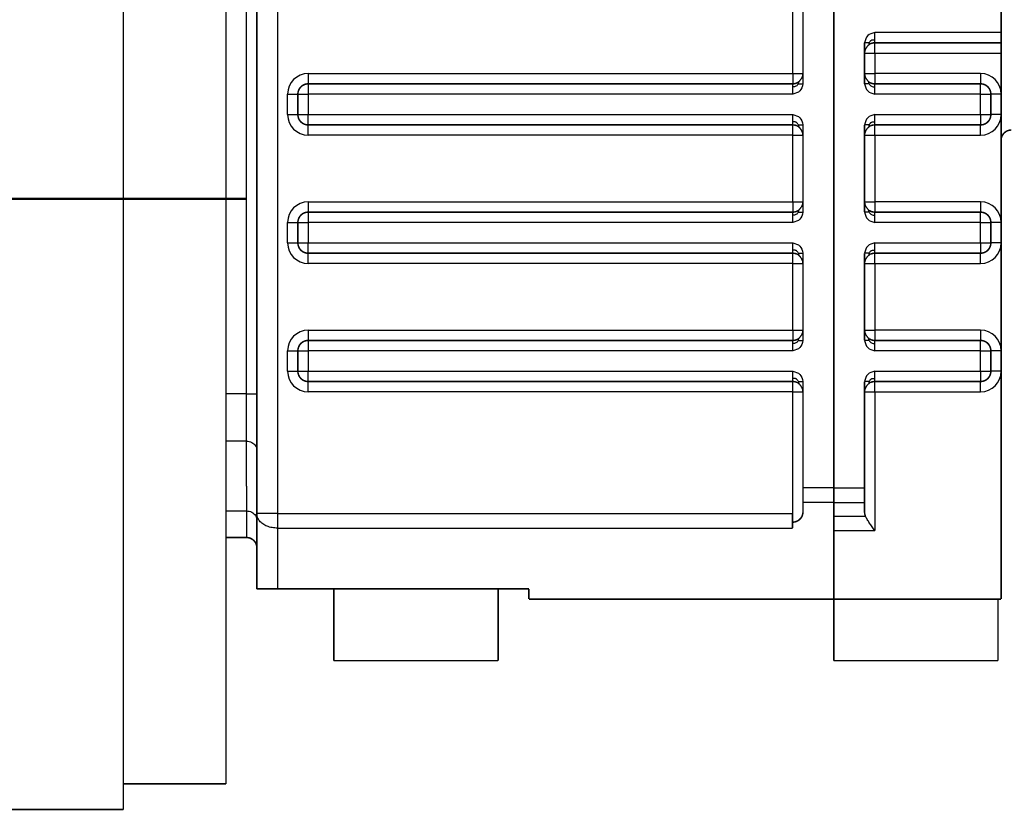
# Model space of a CAD drawing. Header units: inches. Extents: x -593 to 434, y -275 to 267.
# Tile 4 of 13: x -232 to -136, y -97 to -20. Entities that reach past the tile are written whole.
import ezdxf

# ---------------------------------------------------------------- set-up
doc = ezdxf.new("R2010")
doc.units = ezdxf.units.IN
doc.linetypes.add('DOT_CENTER', pattern=[14, 12, -1, 0, -1])
doc.layers.add('1', color=7, linetype='Continuous')
doc.layers.add('Vorderansicht1_28', color=7, linetype='Continuous')

# ---------------------------------------------------------------- blocks, each defined once
blk = doc.blocks.new('Vorderansicht1', base_point=(-261.5, 0))
at = {"layer": '1', "color": 30, "linetype": 'DOT_CENTER', "const_width": 0.25}
blk.add_lwpolyline([(-209.5, -37.757), (-415.5, -37.757)], dxfattribs=at)
at = {"layer": 'Vorderansicht1_28', "color": 124, "linetype": 'Continuous'}
for p, q in [((-206.5, 6.587), (-206.5, -68.428)), ((-209.5, -56.757), (-209.5, -18.757)), ((-209.5, -56.757), (-209.5, -18.757)), ((-156.3, -25.557), (-156.3, -19.057)), ((-136, -21.557), (-148.3, -21.557)), ((-148.3, -23.557), (-148.3, -22.557)), ((-149.3, -23.557), (-148.3, -23.557)), ((-148.3, -23.557), (-148.3, -25.557)), ((-148.3, -23.557), (-136, -23.557)), ((-203.5, -25.557), (-203.5, -26.557)), ((-203.5, -25.557), (-156.3, -25.557)), ((-156.3, -25.557), (-155.3, -25.557)), ((-156.3, -25.557), (-156.3, -26.557)), ((-149.3, -25.557), (-148.3, -25.557)), ((-148.3, -25.557), (-148.3, -26.557)), ((-138, -25.557), (-148.3, -25.557)), ((-138, -25.557), (-138, -26.557)), ((-203.5, -26.557), (-203.5, -27.557)), ((-138, -27.557), (-138, -26.557)), ((-205.5, -27.557), (-204.5, -27.557)), ((-205.5, -29.557), (-205.5, -27.557)), ((-204.5, -27.557), (-203.5, -27.557)), ((-156.3, -27.557), (-203.5, -27.557)), ((-203.5, -27.557), (-203.5, -29.557)), ((-138, -27.557), (-148.3, -27.557)), ((-138, -27.557), (-137, -27.557)), ((-138, -29.557), (-138, -27.557)), ((-136, -27.557), (-137, -27.557)), ((-205.5, -29.557), (-204.5, -29.557)), ((-204.5, -29.557), (-203.5, -29.557)), ((-203.5, -29.557), (-156.3, -29.557)), ((-203.5, -30.557), (-203.5, -29.557)), ((-148.3, -29.557), (-138, -29.557)), ((-138, -29.557), (-138, -30.557)), ((-138, -29.557), (-137, -29.557)), ((-136, -29.557), (-137, -29.557)), ((-203.5, -31.557), (-203.5, -30.557)), ((-156.3, -31.557), (-156.3, -30.557)), ((-148.3, -31.557), (-148.3, -30.557)), ((-138, -31.557), (-138, -30.557)), ((-156.3, -31.557), (-203.5, -31.557)), ((-156.3, -31.557), (-155.3, -31.557)), ((-156.3, -38.057), (-156.3, -31.557)), ((-149.3, -31.557), (-148.3, -31.557)), ((-148.3, -31.557), (-148.3, -38.057)), ((-148.3, -31.557), (-138, -31.557)), ((-203.5, -38.057), (-156.3, -38.057)), ((-203.5, -38.057), (-203.5, -39.057)), ((-156.3, -38.057), (-155.3, -38.057)), ((-156.3, -38.057), (-156.3, -39.057)), ((-149.3, -38.057), (-148.3, -38.057)), ((-148.3, -38.057), (-148.3, -39.057)), ((-138, -38.057), (-148.3, -38.057)), ((-138, -38.057), (-138, -39.057)), ((-203.5, -39.057), (-203.5, -40.057)), ((-138, -40.057), (-138, -39.057)), ((-205.5, -40.057), (-204.5, -40.057)), ((-205.5, -42.057), (-205.5, -40.057)), ((-204.5, -40.057), (-203.5, -40.057)), ((-156.3, -40.057), (-203.5, -40.057)), ((-203.5, -40.057), (-203.5, -42.057)), ((-138, -40.057), (-148.3, -40.057)), ((-138, -40.057), (-137, -40.057)), ((-138, -42.057), (-138, -40.057)), ((-136, -40.057), (-137, -40.057)), ((-205.5, -42.057), (-204.5, -42.057)), ((-204.5, -42.057), (-203.5, -42.057)), ((-203.5, -42.057), (-156.3, -42.057)), ((-203.5, -43.057), (-203.5, -42.057)), ((-148.3, -42.057), (-138, -42.057)), ((-138, -42.057), (-137, -42.057)), ((-138, -42.057), (-138, -43.057)), ((-136, -42.057), (-137, -42.057)), ((-203.5, -44.057), (-203.5, -43.057)), ((-156.3, -44.057), (-156.3, -43.057)), ((-148.3, -44.057), (-148.3, -43.057)), ((-138, -44.057), (-138, -43.057)), ((-156.3, -44.057), (-203.5, -44.057)), ((-156.3, -50.557), (-156.3, -44.057)), ((-156.3, -44.057), (-155.3, -44.057)), ((-149.3, -44.057), (-148.3, -44.057)), ((-148.3, -44.057), (-138, -44.057)), ((-148.3, -44.057), (-148.3, -50.557)), ((-203.5, -50.557), (-203.5, -51.557)), ((-203.5, -50.557), (-156.3, -50.557)), ((-156.3, -50.557), (-156.3, -51.557)), ((-156.3, -50.557), (-155.3, -50.557)), ((-149.3, -50.557), (-148.3, -50.557)), ((-138, -50.557), (-148.3, -50.557)), ((-148.3, -50.557), (-148.3, -51.557)), ((-138, -50.557), (-138, -51.557)), ((-203.5, -51.557), (-203.5, -52.557)), ((-138, -52.557), (-138, -51.557)), ((-205.5, -52.557), (-204.5, -52.557)), ((-205.5, -54.557), (-205.5, -52.557)), ((-204.5, -52.557), (-203.5, -52.557)), ((-203.5, -52.557), (-203.5, -54.557)), ((-156.3, -52.557), (-203.5, -52.557)), ((-138, -52.557), (-148.3, -52.557)), ((-138, -54.557), (-138, -52.557)), ((-138, -52.557), (-137, -52.557)), ((-136, -52.557), (-137, -52.557)), ((-205.5, -54.557), (-204.5, -54.557)), ((-204.5, -54.557), (-203.5, -54.557)), ((-203.5, -55.557), (-203.5, -54.557)), ((-203.5, -54.557), (-156.3, -54.557)), ((-148.3, -54.557), (-138, -54.557)), ((-138, -54.557), (-138, -55.557)), ((-138, -54.557), (-137, -54.557)), ((-136, -54.557), (-137, -54.557)), ((-203.5, -56.557), (-203.5, -55.557)), ((-156.3, -56.557), (-156.3, -55.557)), ((-148.3, -56.557), (-148.3, -55.557)), ((-138, -56.557), (-138, -55.557)), ((-156.3, -56.557), (-203.5, -56.557)), ((-156.3, -69.257), (-156.3, -56.557)), ((-156.3, -56.557), (-155.3, -56.557)), ((-149.3, -56.557), (-148.3, -56.557)), ((-148.3, -56.557), (-138, -56.557)), ((-148.3, -56.557), (-148.3, -70.085)), ((-209.5, -56.757), (-211.5, -56.757)), ((-209.5, -61.364), (-209.5, -56.757)), ((-209.5, -61.364), (-209.5, -56.757)), ((-209.5, -56.757), (-208.5, -56.757)), ((-209.5, -61.364), (-211.5, -61.364)), ((-209.5, -65.757), (-209.5, -61.364)), ((-209.5, -65.757), (-209.5, -61.364)), ((-209.5, -65.757), (-209.5, -68.162)), ((-152.3, -65.928), (-155.3, -65.928)), ((-152.3, -65.928), (-149.3, -65.928)), ((-152.3, -67.343), (-155.3, -67.343)), ((-152.3, -67.343), (-149.3, -67.343)), ((-211.5, -68.162), (-209.5, -68.162)), ((-209.5, -68.162), (-209.5, -70.757)), ((-206.5, -68.428), (-208.5, -68.428)), ((-206.5, -68.428), (-206.5, -69.843)), ((-206.5, -68.428), (-156.31, -68.428)), ((-152.3, -68.671), (-149.21, -68.671)), ((-206.5, -69.843), (-206.5, -75.757)), ((-206.5, -69.843), (-156.31, -69.843)), ((-152.3, -70.085), (-148.3, -70.085))]:
    blk.add_line(p, q, dxfattribs=at)
at = {"layer": 'Vorderansicht1_28', "color": 2, "linetype": 'Continuous', "const_width": 0.15}
for points in [[(-221.5, -31.757), (-221.5, 19.243)], [(-152.3, 2.257), (-152.3, -65.928)], [(-152.3, 2.257), (-152.3, -65.928)], [(-136, -21.557), (-136, -2.557)], [(-211.5, -37.757), (-211.5, -18.757)], [(-211.5, -37.757), (-211.5, -18.757)], [(-208.5, -18.757), (-208.5, -56.757)], [(-155.3, -19.057), (-155.3, -25.557)], [(-136, -22.557), (-136, -21.557)], [(-149.3, -22.557), (-149.3, -23.557)], [(-136, -22.557), (-148.3, -22.557)], [(-136, -23.557), (-136, -22.557)], [(-149.3, -23.557), (-149.3, -25.557)], [(-136, -23.557), (-136, -27.557)], [(-155.3, -25.557), (-155.3, -26.557)], [(-149.3, -25.557), (-149.3, -26.557)], [(-156.3, -26.557), (-203.5, -26.557)], [(-138, -26.557), (-148.3, -26.557)], [(-204.5, -27.557), (-204.5, -29.557)], [(-137, -29.557), (-137, -27.557)], [(-136, -29.557), (-136, -27.557)], [(-136, -29.557), (-136, -32.057)], [(-203.5, -30.557), (-156.3, -30.557)], [(-155.3, -30.557), (-155.3, -31.557)], [(-149.3, -30.557), (-149.3, -31.557)], [(-148.3, -30.557), (-138, -30.557)], [(-155.3, -31.557), (-155.3, -38.057)], [(-149.3, -31.557), (-149.3, -38.057)], [(-221.5, -37.757), (-221.5, -31.757)], [(-221.5, -37.757), (-221.5, -31.757)], [(-136, -32.057), (-136, -40.057)], [(-221.5, -43.757), (-221.5, -37.757)], [(-221.5, -43.757), (-221.5, -37.757)], [(-211.5, -56.757), (-211.5, -37.757)], [(-211.5, -56.757), (-211.5, -37.757)], [(-155.3, -38.057), (-155.3, -39.057)], [(-149.3, -38.057), (-149.3, -39.057)], [(-156.3, -39.057), (-203.5, -39.057)], [(-138, -39.057), (-148.3, -39.057)], [(-204.5, -40.057), (-204.5, -42.057)], [(-137, -42.057), (-137, -40.057)], [(-136, -42.057), (-136, -40.057)], [(-136, -42.057), (-136, -52.557)], [(-203.5, -43.057), (-156.3, -43.057)], [(-155.3, -43.057), (-155.3, -44.057)], [(-149.3, -43.057), (-149.3, -44.057)], [(-148.3, -43.057), (-138, -43.057)], [(-221.5, -94.757), (-221.5, -43.757)], [(-155.3, -44.057), (-155.3, -50.557)], [(-149.3, -44.057), (-149.3, -50.557)], [(-155.3, -50.557), (-155.3, -51.557)], [(-149.3, -50.557), (-149.3, -51.557)], [(-156.3, -51.557), (-203.5, -51.557)], [(-138, -51.557), (-148.3, -51.557)], [(-204.5, -52.557), (-204.5, -54.557)], [(-137, -54.557), (-137, -52.557)], [(-136, -54.557), (-136, -52.557)], [(-136, -54.557), (-136, -76.757)], [(-203.5, -55.557), (-156.3, -55.557)], [(-155.3, -55.557), (-155.3, -56.557)], [(-149.3, -55.557), (-149.3, -56.557)], [(-148.3, -55.557), (-138, -55.557)], [(-155.3, -56.557), (-155.3, -65.928)], [(-149.3, -56.557), (-149.3, -65.928)], [(-211.5, -61.364), (-211.5, -56.757)], [(-211.5, -61.364), (-211.5, -56.757)], [(-208.5, -56.757), (-208.5, -62.285)], [(-211.5, -65.757), (-211.5, -61.364)], [(-211.5, -65.757), (-211.5, -61.364)], [(-208.5, -62.285), (-208.5, -68.428)], [(-211.5, -68.162), (-211.5, -65.757)], [(-211.5, -68.162), (-211.5, -65.757)], [(-155.3, -67.343), (-155.3, -65.928)], [(-152.3, -67.343), (-152.3, -65.928)], [(-152.3, -67.343), (-152.3, -65.928)], [(-149.3, -65.928), (-149.3, -67.343)], [(-211.5, -70.757), (-211.5, -68.162)], [(-211.5, -70.757), (-211.5, -68.162)], [(-155.3, -67.343), (-155.3, -68.257)], [(-152.3, -67.343), (-152.3, -68.671)], [(-152.3, -67.343), (-152.3, -68.671)], [(-149.3, -67.343), (-149.3, -68.257)], [(-208.5, -68.428), (-208.5, -69.084)], [(-208.5, -69.084), (-208.5, -71.757)], [(-156.31, -68.428), (-156.31, -69.257)], [(-152.3, -68.671), (-152.3, -70.085)], [(-152.3, -68.671), (-152.3, -70.085)], [(-156.31, -69.257), (-156.3, -69.257)], [(-156.31, -69.257), (-156.31, -69.843)], [(-152.3, -70.085), (-152.3, -76.757)], [(-152.3, -70.085), (-152.3, -76.757)], [(-211.5, -94.757), (-211.5, -70.757)], [(-211.5, -70.757), (-209.5, -70.757)], [(-208.5, -71.757), (-208.5, -75.757)], [(-208.5, -75.757), (-206.5, -75.757)], [(-206.5, -75.757), (-201, -75.757)], [(-201, -75.757), (-185, -75.757)], [(-201, -75.757), (-201, -82.757)], [(-201, -75.757), (-185, -75.757)], [(-185, -75.757), (-185, -82.757)], [(-185, -75.757), (-182, -75.757)], [(-182, -76.757), (-182, -75.757)], [(-182, -76.757), (-152.3, -76.757)], [(-136.3, -76.757), (-152.3, -76.757)], [(-152.3, -76.757), (-152.3, -82.757)], [(-136.3, -76.757), (-152.3, -76.757)], [(-136.3, -76.757), (-136.3, -82.757)], [(-136, -76.757), (-136.3, -76.757)], [(-185, -82.757), (-201, -82.757)], [(-136.3, -82.757), (-152.3, -82.757)], [(-211.5, -94.757), (-221.5, -94.757)], [(-221.5, -97.257), (-221.5, -94.757)], [(-221.5, -97.257), (-386.909, -97.257)]]:
    blk.add_lwpolyline(points, dxfattribs=at)
for points in [[(-148.3, -22.557, 0.106764), (-148.713, -22.646, 0.106764)], [(-203.5, -26.557, 0.414214), (-204.5, -27.557, 0.414214)], [(-156.3, -26.557, 0.142874), (-155.762, -26.4, 0.142874)], [(-148.838, -26.4, 0.142874), (-148.3, -26.557, 0.142874)], [(-137, -27.557, 0.414214), (-138, -26.557, 0.414214)], [(-204.5, -29.557, 0.414214), (-203.5, -30.557, 0.414214)], [(-138, -30.557, 0.414214), (-137, -29.557, 0.414214)], [(-155.887, -30.646, 0.106764), (-156.3, -30.557, 0.106764)], [(-148.3, -30.557, 0.106764), (-148.713, -30.646, 0.106764)], [(-135, -31.057, 0.414214), (-136, -32.057, 0.414214)], [(-203.5, -39.057, 0.414214), (-204.5, -40.057, 0.414214)], [(-156.3, -39.057, 0.142874), (-155.762, -38.9, 0.142874)], [(-148.838, -38.9, 0.142874), (-148.3, -39.057, 0.142874)], [(-137, -40.057, 0.414214), (-138, -39.057, 0.414214)], [(-204.5, -42.057, 0.414214), (-203.5, -43.057, 0.414214)], [(-138, -43.057, 0.414214), (-137, -42.057, 0.414214)], [(-155.887, -43.146, 0.106764), (-156.3, -43.057, 0.106764)], [(-148.3, -43.057, 0.106764), (-148.713, -43.146, 0.106764)], [(-203.5, -51.557, 0.414214), (-204.5, -52.557, 0.414214)], [(-156.3, -51.557, 0.142874), (-155.762, -51.4, 0.142874)], [(-148.838, -51.4, 0.142874), (-148.3, -51.557, 0.142874)], [(-137, -52.557, 0.414214), (-138, -51.557, 0.414214)], [(-204.5, -54.557, 0.414214), (-203.5, -55.557, 0.414214)], [(-138, -55.557, 0.414214), (-137, -54.557, 0.414214)], [(-155.887, -55.646, 0.106764), (-156.3, -55.557, 0.106764)], [(-148.3, -55.557, 0.106764), (-148.713, -55.646, 0.106764)], [(-156.3, -69.257, 0.414214), (-155.3, -68.257, 0.414214)], [(-149.3, -68.257, 0.107177), (-149.21, -68.671, 0.107177)], [(-208.5, -71.757, 0.414214), (-209.5, -70.757, 0.414214)]]:
    blk.add_lwpolyline(points, format="xyb", dxfattribs=at)
at = {"layer": 'Vorderansicht1_28', "color": 124, "linetype": 'Continuous'}
for centre, start, end in [((-203.5, -27.557), 90, 180), ((-138, -27.557), 0, 90), ((-203.5, -29.557), 180, -90), ((-138, -29.557), -90, 0), ((-203.5, -40.057), 90, 180), ((-138, -40.057), 0, 90), ((-203.5, -42.057), 180, -90), ((-138, -42.057), -90, 0), ((-203.5, -52.557), 90, 180), ((-138, -52.557), 0, 90), ((-203.5, -54.557), 180, -90), ((-138, -54.557), -90, 0)]:
    blk.add_arc(centre, 2, start, end, dxfattribs=at)
at = {"layer": 'Vorderansicht1_28', "color": 2, "linetype": 'Continuous'}
for points in [[(-148.3, -21.557), (-148.565, -21.625), (-149.095, -21.762), (-149.232, -22.292), (-149.3, -22.557)], [(-155.3, -26.557), (-155.368, -26.822), (-155.505, -27.351), (-156.035, -27.488), (-156.3, -27.557)], [(-149.3, -26.557), (-149.232, -26.822), (-149.095, -27.351), (-148.565, -27.488), (-148.3, -27.557)], [(-156.3, -29.557), (-156.035, -29.625), (-155.505, -29.762), (-155.368, -30.292), (-155.3, -30.557)], [(-148.3, -29.557), (-148.565, -29.625), (-149.095, -29.762), (-149.232, -30.292), (-149.3, -30.557)], [(-155.3, -39.057), (-155.368, -39.322), (-155.505, -39.851), (-156.035, -39.988), (-156.3, -40.057)], [(-149.3, -39.057), (-149.232, -39.322), (-149.095, -39.851), (-148.565, -39.988), (-148.3, -40.057)], [(-156.3, -42.057), (-156.035, -42.125), (-155.505, -42.262), (-155.368, -42.792), (-155.3, -43.057)], [(-148.3, -42.057), (-148.565, -42.125), (-149.095, -42.262), (-149.232, -42.792), (-149.3, -43.057)], [(-155.3, -51.557), (-155.368, -51.822), (-155.505, -52.351), (-156.035, -52.488), (-156.3, -52.557)], [(-149.3, -51.557), (-149.232, -51.822), (-149.095, -52.351), (-148.565, -52.488), (-148.3, -52.557)], [(-156.3, -54.557), (-156.035, -54.625), (-155.505, -54.762), (-155.368, -55.292), (-155.3, -55.557)], [(-148.3, -54.557), (-148.565, -54.625), (-149.095, -54.762), (-149.232, -55.292), (-149.3, -55.557)]]:
    blk.add_open_spline(points, degree=3, dxfattribs=at)
at = {"layer": 'Vorderansicht1_28', "color": 124, "linetype": 'Continuous'}
for points, knots in [([(-148.3, -22.264), (-148.3, -22.213), (-148.3, -22.105), (-148.3, -21.935), (-148.3, -21.749), (-148.3, -21.622), (-148.3, -21.557)], [0, 0, 0, 0, 0.1515365, 0.3244233, 0.5120164, 0.7071068, 0.7071068, 0.7071068, 0.7071068]), ([(-148.858, -22.557), (-148.892, -22.557), (-148.96, -22.557), (-149.068, -22.557), (-149.181, -22.557), (-149.26, -22.557), (-149.3, -22.557)], [0, 0, 0, 0, 0.1020502, 0.2041004, 0.3229473, 0.4417942, 0.4417942, 0.4417942, 0.4417942]), ([(-148.858, -22.557), (-148.864, -22.615), (-148.875, -22.713), (-148.932, -22.791), (-148.955, -22.822)], [0, 0, 0, 0, 0.1727317, 0.2863525, 0.2863525, 0.2863525, 0.2863525]), ([(-148.858, -22.557), (-148.838, -22.528), (-148.8, -22.474), (-148.744, -22.403), (-148.696, -22.343), (-148.644, -22.297), (-148.568, -22.271), (-148.452, -22.264), (-148.359, -22.264), (-148.3, -22.264)], [0, 0, 0, 0, 0.1058004, 0.1973029, 0.2719358, 0.3348454, 0.4034219, 0.5077263, 0.6833354, 0.6833354, 0.6833354, 0.6833354]), ([(-148.3, -22.557), (-148.3, -22.544), (-148.3, -22.519), (-148.3, -22.463), (-148.3, -22.378), (-148.3, -22.305), (-148.3, -22.264)], [0, 0, 0, 0, 0.0380602, 0.0761205, 0.1685304, 0.2928932, 0.2928932, 0.2928932, 0.2928932]), ([(-156.3, -26.85), (-156.3, -26.813), (-156.3, -26.741), (-156.3, -26.656), (-156.3, -26.595), (-156.3, -26.569), (-156.3, -26.557)], [0, 0, 0, 0, 0.1100109, 0.2167728, 0.254833, 0.2928932, 0.2928932, 0.2928932, 0.2928932]), ([(-155.742, -26.557), (-155.814, -26.651), (-155.954, -26.836), (-156.186, -26.845), (-156.3, -26.85)], [0, 0, 0, 0, 0.3365166, 0.6607595, 0.6607595, 0.6607595, 0.6607595]), ([(-156.3, -27.557), (-156.3, -27.492), (-156.3, -27.364), (-156.3, -27.179), (-156.3, -27.008), (-156.3, -26.9), (-156.3, -26.85)], [0, 0, 0, 0, 0.1950903, 0.3826835, 0.5556952, 0.7071068, 0.7071068, 0.7071068, 0.7071068]), ([(-155.742, -26.557), (-155.736, -26.505), (-155.727, -26.417), (-155.681, -26.341), (-155.663, -26.31)], [0, 0, 0, 0, 0.1530578, 0.2618082, 0.2618082, 0.2618082, 0.2618082]), ([(-155.742, -26.557), (-155.708, -26.557), (-155.64, -26.557), (-155.532, -26.557), (-155.419, -26.557), (-155.34, -26.557), (-155.3, -26.557)], [0, 0, 0, 0, 0.1020502, 0.2041004, 0.3229473, 0.4417942, 0.4417942, 0.4417942, 0.4417942]), ([(-148.858, -26.557), (-148.892, -26.557), (-148.96, -26.557), (-149.068, -26.557), (-149.181, -26.557), (-149.26, -26.557), (-149.3, -26.557)], [0, 0, 0, 0, 0.1020502, 0.2041004, 0.3229473, 0.4417942, 0.4417942, 0.4417942, 0.4417942]), ([(-148.858, -26.557), (-148.864, -26.505), (-148.873, -26.417), (-148.919, -26.341), (-148.937, -26.31)], [0, 0, 0, 0, 0.1530578, 0.2618082, 0.2618082, 0.2618082, 0.2618082]), ([(-148.858, -26.557), (-148.786, -26.651), (-148.646, -26.836), (-148.414, -26.845), (-148.3, -26.85)], [0, 0, 0, 0, 0.3365166, 0.6607595, 0.6607595, 0.6607595, 0.6607595]), ([(-148.3, -26.85), (-148.3, -26.808), (-148.3, -26.736), (-148.3, -26.651), (-148.3, -26.595), (-148.3, -26.569), (-148.3, -26.557)], [0, 0, 0, 0, 0.1243628, 0.2167728, 0.254833, 0.2928932, 0.2928932, 0.2928932, 0.2928932]), ([(-148.3, -27.557), (-148.3, -27.492), (-148.3, -27.364), (-148.3, -27.179), (-148.3, -27.008), (-148.3, -26.9), (-148.3, -26.85)], [0, 0, 0, 0, 0.1950903, 0.3826835, 0.5555702, 0.7071068, 0.7071068, 0.7071068, 0.7071068]), ([(-156.3, -30.264), (-156.3, -30.226), (-156.3, -30.155), (-156.3, -30.047), (-156.3, -29.938), (-156.3, -29.835), (-156.3, -29.749), (-156.3, -29.683), (-156.3, -29.621), (-156.3, -29.58), (-156.3, -29.557)], [0, 0, 0, 0, 0.114153, 0.2126087, 0.3244233, 0.4412164, 0.5218947, 0.5824447, 0.6388532, 0.7071068, 0.7071068, 0.7071068, 0.7071068]), ([(-148.3, -30.264), (-148.3, -30.213), (-148.3, -30.105), (-148.3, -29.935), (-148.3, -29.749), (-148.3, -29.622), (-148.3, -29.557)], [0, 0, 0, 0, 0.1515365, 0.3244233, 0.5120164, 0.7071068, 0.7071068, 0.7071068, 0.7071068]), ([(-155.742, -30.557), (-155.762, -30.528), (-155.8, -30.474), (-155.856, -30.403), (-155.904, -30.343), (-155.956, -30.297), (-156.032, -30.271), (-156.148, -30.264), (-156.241, -30.264), (-156.3, -30.264)], [0, 0, 0, 0, 0.1058004, 0.1973029, 0.2719358, 0.3348454, 0.4034219, 0.5077263, 0.6833354, 0.6833354, 0.6833354, 0.6833354]), ([(-156.3, -30.557), (-156.3, -30.544), (-156.3, -30.519), (-156.3, -30.452), (-156.3, -30.367), (-156.3, -30.295), (-156.3, -30.264)], [0, 0, 0, 0, 0.0380602, 0.0761205, 0.2003026, 0.2928932, 0.2928932, 0.2928932, 0.2928932]), ([(-155.742, -30.557), (-155.736, -30.615), (-155.725, -30.713), (-155.668, -30.791), (-155.645, -30.822)], [0, 0, 0, 0, 0.1727317, 0.2863525, 0.2863525, 0.2863525, 0.2863525]), ([(-155.742, -30.557), (-155.708, -30.557), (-155.64, -30.557), (-155.532, -30.557), (-155.419, -30.557), (-155.34, -30.557), (-155.3, -30.557)], [0, 0, 0, 0, 0.1020502, 0.2041004, 0.3229473, 0.4417942, 0.4417942, 0.4417942, 0.4417942]), ([(-148.858, -30.557), (-148.892, -30.557), (-148.96, -30.557), (-149.068, -30.557), (-149.181, -30.557), (-149.26, -30.557), (-149.3, -30.557)], [0, 0, 0, 0, 0.1020502, 0.2041004, 0.3229473, 0.4417942, 0.4417942, 0.4417942, 0.4417942]), ([(-148.858, -30.557), (-148.864, -30.615), (-148.875, -30.713), (-148.932, -30.791), (-148.955, -30.822)], [0, 0, 0, 0, 0.1727317, 0.2863525, 0.2863525, 0.2863525, 0.2863525]), ([(-148.858, -30.557), (-148.838, -30.528), (-148.8, -30.474), (-148.744, -30.403), (-148.696, -30.343), (-148.644, -30.297), (-148.568, -30.271), (-148.452, -30.264), (-148.359, -30.264), (-148.3, -30.264)], [0, 0, 0, 0, 0.1058004, 0.1973029, 0.2719358, 0.3348454, 0.4034219, 0.5077263, 0.6833354, 0.6833354, 0.6833354, 0.6833354]), ([(-148.3, -30.557), (-148.3, -30.544), (-148.3, -30.519), (-148.3, -30.463), (-148.3, -30.378), (-148.3, -30.305), (-148.3, -30.264)], [0, 0, 0, 0, 0.0380602, 0.0761205, 0.1685304, 0.2928932, 0.2928932, 0.2928932, 0.2928932]), ([(-155.742, -39.057), (-155.814, -39.151), (-155.954, -39.336), (-156.186, -39.345), (-156.3, -39.35)], [0, 0, 0, 0, 0.3365166, 0.6607595, 0.6607595, 0.6607595, 0.6607595]), ([(-156.3, -39.35), (-156.3, -39.312), (-156.3, -39.239), (-156.3, -39.154), (-156.3, -39.095), (-156.3, -39.069), (-156.3, -39.057)], [0, 0, 0, 0, 0.1141955, 0.2167728, 0.254833, 0.2928932, 0.2928932, 0.2928932, 0.2928932]), ([(-155.742, -39.057), (-155.736, -39.005), (-155.727, -38.917), (-155.681, -38.841), (-155.663, -38.81)], [0, 0, 0, 0, 0.1530578, 0.2618082, 0.2618082, 0.2618082, 0.2618082]), ([(-155.742, -39.057), (-155.708, -39.057), (-155.64, -39.057), (-155.532, -39.057), (-155.419, -39.057), (-155.34, -39.057), (-155.3, -39.057)], [0, 0, 0, 0, 0.1020502, 0.2041004, 0.3229473, 0.4417942, 0.4417942, 0.4417942, 0.4417942]), ([(-148.858, -39.057), (-148.892, -39.057), (-148.96, -39.057), (-149.068, -39.057), (-149.181, -39.057), (-149.26, -39.057), (-149.3, -39.057)], [0, 0, 0, 0, 0.1020502, 0.2041004, 0.3229473, 0.4417942, 0.4417942, 0.4417942, 0.4417942]), ([(-148.858, -39.057), (-148.864, -39.005), (-148.873, -38.917), (-148.919, -38.841), (-148.937, -38.81)], [0, 0, 0, 0, 0.1530578, 0.2618082, 0.2618082, 0.2618082, 0.2618082]), ([(-148.858, -39.057), (-148.786, -39.151), (-148.646, -39.336), (-148.414, -39.345), (-148.3, -39.35)], [0, 0, 0, 0, 0.3365166, 0.6607595, 0.6607595, 0.6607595, 0.6607595]), ([(-148.3, -39.35), (-148.3, -39.308), (-148.3, -39.236), (-148.3, -39.151), (-148.3, -39.095), (-148.3, -39.069), (-148.3, -39.057)], [0, 0, 0, 0, 0.1243628, 0.2167728, 0.254833, 0.2928932, 0.2928932, 0.2928932, 0.2928932]), ([(-156.3, -40.057), (-156.3, -39.992), (-156.3, -39.864), (-156.3, -39.679), (-156.3, -39.508), (-156.3, -39.4), (-156.3, -39.35)], [0, 0, 0, 0, 0.1950903, 0.3826835, 0.5562196, 0.7071068, 0.7071068, 0.7071068, 0.7071068]), ([(-148.3, -40.057), (-148.3, -39.992), (-148.3, -39.864), (-148.3, -39.679), (-148.3, -39.508), (-148.3, -39.4), (-148.3, -39.35)], [0, 0, 0, 0, 0.1950903, 0.3826835, 0.5555702, 0.7071068, 0.7071068, 0.7071068, 0.7071068]), ([(-156.3, -42.764), (-156.3, -42.708), (-156.3, -42.6), (-156.3, -42.435), (-156.3, -42.29), (-156.3, -42.162), (-156.3, -42.091), (-156.3, -42.057)], [0, 0, 0, 0, 0.1661787, 0.3244233, 0.4950135, 0.602894, 0.7071068, 0.7071068, 0.7071068, 0.7071068]), ([(-148.3, -42.764), (-148.3, -42.713), (-148.3, -42.605), (-148.3, -42.435), (-148.3, -42.249), (-148.3, -42.122), (-148.3, -42.057)], [0, 0, 0, 0, 0.1515365, 0.3244233, 0.5120164, 0.7071068, 0.7071068, 0.7071068, 0.7071068]), ([(-156.3, -43.057), (-156.3, -43.044), (-156.3, -43.019), (-156.3, -42.952), (-156.3, -42.867), (-156.3, -42.795), (-156.3, -42.764)], [0, 0, 0, 0, 0.0380602, 0.0761205, 0.1998002, 0.2928932, 0.2928932, 0.2928932, 0.2928932]), ([(-155.742, -43.057), (-155.762, -43.028), (-155.8, -42.974), (-155.856, -42.903), (-155.904, -42.843), (-155.956, -42.797), (-156.032, -42.771), (-156.148, -42.764), (-156.241, -42.764), (-156.3, -42.764)], [0, 0, 0, 0, 0.1058004, 0.1973029, 0.2719358, 0.3348454, 0.4034219, 0.5077263, 0.6833354, 0.6833354, 0.6833354, 0.6833354]), ([(-155.742, -43.057), (-155.708, -43.057), (-155.64, -43.057), (-155.532, -43.057), (-155.419, -43.057), (-155.34, -43.057), (-155.3, -43.057)], [0, 0, 0, 0, 0.1020502, 0.2041004, 0.3229473, 0.4417942, 0.4417942, 0.4417942, 0.4417942]), ([(-155.742, -43.057), (-155.736, -43.115), (-155.725, -43.213), (-155.668, -43.291), (-155.645, -43.322)], [0, 0, 0, 0, 0.1727317, 0.2863525, 0.2863525, 0.2863525, 0.2863525]), ([(-148.858, -43.057), (-148.892, -43.057), (-148.96, -43.057), (-149.068, -43.057), (-149.181, -43.057), (-149.26, -43.057), (-149.3, -43.057)], [0, 0, 0, 0, 0.1020502, 0.2041004, 0.3229473, 0.4417942, 0.4417942, 0.4417942, 0.4417942]), ([(-148.858, -43.057), (-148.864, -43.115), (-148.875, -43.213), (-148.932, -43.291), (-148.955, -43.322)], [0, 0, 0, 0, 0.1727317, 0.2863525, 0.2863525, 0.2863525, 0.2863525]), ([(-148.858, -43.057), (-148.838, -43.028), (-148.8, -42.974), (-148.744, -42.903), (-148.696, -42.843), (-148.644, -42.797), (-148.568, -42.771), (-148.452, -42.764), (-148.359, -42.764), (-148.3, -42.764)], [0, 0, 0, 0, 0.1058004, 0.1973029, 0.2719358, 0.3348454, 0.4034219, 0.5077263, 0.6833354, 0.6833354, 0.6833354, 0.6833354]), ([(-148.3, -43.057), (-148.3, -43.044), (-148.3, -43.019), (-148.3, -42.963), (-148.3, -42.878), (-148.3, -42.805), (-148.3, -42.764)], [0, 0, 0, 0, 0.0380602, 0.0761205, 0.1685304, 0.2928932, 0.2928932, 0.2928932, 0.2928932]), ([(-156.3, -51.85), (-156.3, -51.813), (-156.3, -51.741), (-156.3, -51.656), (-156.3, -51.595), (-156.3, -51.569), (-156.3, -51.557)], [0, 0, 0, 0, 0.1096556, 0.2167728, 0.254833, 0.2928932, 0.2928932, 0.2928932, 0.2928932]), ([(-155.742, -51.557), (-155.814, -51.651), (-155.954, -51.836), (-156.186, -51.845), (-156.3, -51.85)], [0, 0, 0, 0, 0.3365166, 0.6607595, 0.6607595, 0.6607595, 0.6607595]), ([(-155.742, -51.557), (-155.736, -51.505), (-155.727, -51.417), (-155.681, -51.341), (-155.663, -51.31)], [0, 0, 0, 0, 0.1530578, 0.2618082, 0.2618082, 0.2618082, 0.2618082]), ([(-155.742, -51.557), (-155.708, -51.557), (-155.64, -51.557), (-155.532, -51.557), (-155.419, -51.557), (-155.34, -51.557), (-155.3, -51.557)], [0, 0, 0, 0, 0.1020502, 0.2041004, 0.3229473, 0.4417942, 0.4417942, 0.4417942, 0.4417942]), ([(-148.858, -51.557), (-148.892, -51.557), (-148.96, -51.557), (-149.068, -51.557), (-149.181, -51.557), (-149.26, -51.557), (-149.3, -51.557)], [0, 0, 0, 0, 0.1020502, 0.2041004, 0.3229473, 0.4417942, 0.4417942, 0.4417942, 0.4417942]), ([(-148.858, -51.557), (-148.864, -51.505), (-148.873, -51.417), (-148.919, -51.341), (-148.937, -51.31)], [0, 0, 0, 0, 0.1530578, 0.2618082, 0.2618082, 0.2618082, 0.2618082]), ([(-148.858, -51.557), (-148.786, -51.651), (-148.646, -51.836), (-148.414, -51.845), (-148.3, -51.85)], [0, 0, 0, 0, 0.3365166, 0.6607595, 0.6607595, 0.6607595, 0.6607595]), ([(-148.3, -51.85), (-148.3, -51.808), (-148.3, -51.736), (-148.3, -51.651), (-148.3, -51.595), (-148.3, -51.569), (-148.3, -51.557)], [0, 0, 0, 0, 0.1243628, 0.2167728, 0.254833, 0.2928932, 0.2928932, 0.2928932, 0.2928932]), ([(-156.3, -52.557), (-156.3, -52.492), (-156.3, -52.364), (-156.3, -52.177), (-156.3, -52.006), (-156.3, -51.898), (-156.3, -51.85)], [0, 0, 0, 0, 0.1950903, 0.3826835, 0.5622231, 0.7071068, 0.7071068, 0.7071068, 0.7071068]), ([(-148.3, -52.557), (-148.3, -52.492), (-148.3, -52.364), (-148.3, -52.179), (-148.3, -52.008), (-148.3, -51.9), (-148.3, -51.85)], [0, 0, 0, 0, 0.1950903, 0.3826835, 0.5555702, 0.7071068, 0.7071068, 0.7071068, 0.7071068]), ([(-156.3, -55.264), (-156.3, -55.209), (-156.3, -55.1), (-156.3, -54.936), (-156.3, -54.79), (-156.3, -54.662), (-156.3, -54.592), (-156.3, -54.557)], [0, 0, 0, 0, 0.1656821, 0.3244233, 0.4948664, 0.6024434, 0.7071068, 0.7071068, 0.7071068, 0.7071068]), ([(-148.3, -55.264), (-148.3, -55.213), (-148.3, -55.105), (-148.3, -54.935), (-148.3, -54.749), (-148.3, -54.622), (-148.3, -54.557)], [0, 0, 0, 0, 0.1515365, 0.3244233, 0.5120164, 0.7071068, 0.7071068, 0.7071068, 0.7071068]), ([(-156.3, -55.557), (-156.3, -55.544), (-156.3, -55.519), (-156.3, -55.452), (-156.3, -55.367), (-156.3, -55.295), (-156.3, -55.264)], [0, 0, 0, 0, 0.0380602, 0.0761205, 0.1993053, 0.2928932, 0.2928932, 0.2928932, 0.2928932]), ([(-155.742, -55.557), (-155.762, -55.528), (-155.8, -55.474), (-155.856, -55.403), (-155.904, -55.343), (-155.956, -55.297), (-156.032, -55.271), (-156.148, -55.264), (-156.241, -55.264), (-156.3, -55.264)], [0, 0, 0, 0, 0.1058004, 0.1973029, 0.2719358, 0.3348454, 0.4034219, 0.5077263, 0.6833354, 0.6833354, 0.6833354, 0.6833354]), ([(-155.742, -55.557), (-155.708, -55.557), (-155.64, -55.557), (-155.532, -55.557), (-155.419, -55.557), (-155.34, -55.557), (-155.3, -55.557)], [0, 0, 0, 0, 0.1020502, 0.2041004, 0.3229473, 0.4417942, 0.4417942, 0.4417942, 0.4417942]), ([(-155.742, -55.557), (-155.736, -55.615), (-155.725, -55.713), (-155.668, -55.791), (-155.645, -55.822)], [0, 0, 0, 0, 0.1727317, 0.2863525, 0.2863525, 0.2863525, 0.2863525]), ([(-148.858, -55.557), (-148.892, -55.557), (-148.96, -55.557), (-149.068, -55.557), (-149.181, -55.557), (-149.26, -55.557), (-149.3, -55.557)], [0, 0, 0, 0, 0.1020502, 0.2041004, 0.3229473, 0.4417942, 0.4417942, 0.4417942, 0.4417942]), ([(-148.858, -55.557), (-148.864, -55.615), (-148.875, -55.713), (-148.932, -55.791), (-148.955, -55.822)], [0, 0, 0, 0, 0.1727317, 0.2863525, 0.2863525, 0.2863525, 0.2863525]), ([(-148.858, -55.557), (-148.838, -55.528), (-148.8, -55.474), (-148.744, -55.403), (-148.696, -55.343), (-148.644, -55.297), (-148.568, -55.271), (-148.452, -55.264), (-148.359, -55.264), (-148.3, -55.264)], [0, 0, 0, 0, 0.1058004, 0.1973029, 0.2719358, 0.3348454, 0.4034219, 0.5077263, 0.6833354, 0.6833354, 0.6833354, 0.6833354]), ([(-148.3, -55.557), (-148.3, -55.544), (-148.3, -55.519), (-148.3, -55.463), (-148.3, -55.378), (-148.3, -55.305), (-148.3, -55.264)], [0, 0, 0, 0, 0.0380602, 0.0761205, 0.1685304, 0.2928932, 0.2928932, 0.2928932, 0.2928932]), ([(-209.5, -61.364), (-209.413, -61.37), (-209.239, -61.382), (-208.996, -61.478), (-208.787, -61.624), (-208.626, -61.817), (-208.52, -62.042), (-208.507, -62.204), (-208.5, -62.285)], [0, 0, 0, 0, 0.260716, 0.518865, 0.772505, 1.020838, 1.264481, 1.505374, 1.505374, 1.505374, 1.505374]), ([(-209.5, -68.162), (-209.413, -68.168), (-209.239, -68.181), (-208.996, -68.276), (-208.787, -68.423), (-208.626, -68.616), (-208.52, -68.841), (-208.507, -69.003), (-208.5, -69.084)], [0, 0, 0, 0, 0.260716, 0.518865, 0.772505, 1.020838, 1.264481, 1.505374, 1.505374, 1.505374, 1.505374]), ([(-206.5, -69.843), (-206.674, -69.833), (-207.015, -69.815), (-207.496, -69.672), (-207.915, -69.451), (-208.238, -69.158), (-208.457, -68.81), (-208.486, -68.553), (-208.5, -68.428)], [0, 0, 0, 0, 0.519876, 1.022502, 1.493759, 1.925971, 2.321264, 2.69358, 2.69358, 2.69358, 2.69358])]:
    blk.add_open_spline(points, degree=3, knots=knots, dxfattribs=at)
at = {"layer": 'Vorderansicht1_28', "color": 2, "linetype": 'Continuous'}
for points, knots in [([(-148.955, -22.822), (-148.959, -22.825), (-148.968, -22.834), (-148.99, -22.854), (-149.019, -22.884), (-149.055, -22.925), (-149.091, -22.971), (-149.126, -23.02), (-149.157, -23.068), (-149.185, -23.117), (-149.21, -23.168), (-149.234, -23.223), (-149.255, -23.279), (-149.271, -23.332), (-149.283, -23.385), (-149.292, -23.438), (-149.297, -23.484), (-149.299, -23.521), (-149.3, -23.542), (-149.3, -23.554), (-149.3, -23.556), (-149.3, -23.557)], [0, 0, 0, 0, 0.0173276, 0.0365517, 0.0884229, 0.1435161, 0.2013723, 0.2615498, 0.3236328, 0.3745354, 0.4310341, 0.4922695, 0.5543652, 0.610256, 0.6600456, 0.7163517, 0.7707638, 0.7989836, 0.8299067, 0.8325306, 0.8351545, 0.8351545, 0.8351545, 0.8351545]), ([(-148.713, -22.646), (-148.716, -22.647), (-148.723, -22.65), (-148.741, -22.659), (-148.769, -22.674), (-148.8, -22.694), (-148.826, -22.713), (-148.851, -22.733), (-148.883, -22.759), (-148.913, -22.785), (-148.938, -22.807), (-148.949, -22.817), (-148.955, -22.822)], [0, 0, 0, 0, 0.0103043, 0.0220657, 0.0624772, 0.1047182, 0.1313086, 0.159928, 0.200489, 0.2553994, 0.2783842, 0.3004824, 0.3004824, 0.3004824, 0.3004824]), ([(-155.663, -26.31), (-155.659, -26.306), (-155.653, -26.298), (-155.63, -26.271), (-155.593, -26.227), (-155.543, -26.166), (-155.494, -26.102), (-155.447, -26.034), (-155.405, -25.964), (-155.368, -25.891), (-155.338, -25.813), (-155.32, -25.745), (-155.31, -25.69), (-155.305, -25.651), (-155.301, -25.611), (-155.3, -25.583), (-155.3, -25.564), (-155.3, -25.559), (-155.3, -25.557)], [0, 0, 0, 0, 0.0149552, 0.0300796, 0.1070208, 0.1867409, 0.2685616, 0.3498483, 0.4325328, 0.5137532, 0.5962175, 0.6821423, 0.7221179, 0.765625, 0.8010563, 0.8422658, 0.8495982, 0.8569306, 0.8569306, 0.8569306, 0.8569306]), ([(-149.3, -25.557), (-149.3, -25.559), (-149.3, -25.564), (-149.3, -25.582), (-149.299, -25.61), (-149.295, -25.65), (-149.29, -25.689), (-149.28, -25.745), (-149.262, -25.812), (-149.233, -25.889), (-149.196, -25.963), (-149.154, -26.033), (-149.107, -26.1), (-149.058, -26.165), (-149.008, -26.226), (-148.971, -26.27), (-148.947, -26.298), (-148.941, -26.306), (-148.937, -26.31)], [0, 0, 0, 0, 0.0069659, 0.0139319, 0.0552764, 0.0907631, 0.1339991, 0.1737248, 0.2595581, 0.3418776, 0.4231769, 0.5059311, 0.5868681, 0.6683628, 0.7483822, 0.825633, 0.841373, 0.8569305, 0.8569305, 0.8569305, 0.8569305]), ([(-155.762, -26.4), (-155.755, -26.395), (-155.743, -26.387), (-155.727, -26.376), (-155.714, -26.366), (-155.705, -26.357), (-155.696, -26.348), (-155.686, -26.337), (-155.675, -26.324), (-155.667, -26.315), (-155.663, -26.31)], [0, 0, 0, 0, 0.0244595, 0.045224, 0.0590405, 0.072907, 0.0844273, 0.0976528, 0.1155968, 0.1350554, 0.1350554, 0.1350554, 0.1350554]), ([(-148.937, -26.31), (-148.933, -26.315), (-148.925, -26.324), (-148.914, -26.337), (-148.904, -26.348), (-148.895, -26.357), (-148.886, -26.366), (-148.873, -26.376), (-148.857, -26.387), (-148.844, -26.395), (-148.838, -26.4)], [0, 0, 0, 0, 0.0194586, 0.0374026, 0.0506281, 0.0621485, 0.076015, 0.0898314, 0.1105959, 0.1350554, 0.1350554, 0.1350554, 0.1350554]), ([(-155.645, -30.822), (-155.651, -30.817), (-155.662, -30.807), (-155.687, -30.785), (-155.717, -30.759), (-155.749, -30.733), (-155.774, -30.713), (-155.8, -30.694), (-155.831, -30.674), (-155.859, -30.659), (-155.877, -30.65), (-155.884, -30.647), (-155.887, -30.646)], [0, 0, 0, 0, 0.0220981, 0.045083, 0.0999933, 0.1405544, 0.1691737, 0.1957642, 0.2380052, 0.2784166, 0.290178, 0.3004824, 0.3004824, 0.3004824, 0.3004824]), ([(-148.713, -30.646), (-148.716, -30.647), (-148.723, -30.65), (-148.741, -30.659), (-148.769, -30.674), (-148.8, -30.694), (-148.826, -30.713), (-148.851, -30.733), (-148.883, -30.759), (-148.914, -30.785), (-148.939, -30.807), (-148.95, -30.817), (-148.955, -30.822)], [0, 0, 0, 0, 0.0103043, 0.0220657, 0.0624771, 0.1047182, 0.1313086, 0.1599279, 0.200489, 0.2553993, 0.2815485, 0.3004823, 0.3004823, 0.3004823, 0.3004823]), ([(-155.3, -31.557), (-155.3, -31.556), (-155.3, -31.555), (-155.3, -31.543), (-155.3, -31.524), (-155.302, -31.487), (-155.307, -31.441), (-155.315, -31.393), (-155.325, -31.349), (-155.336, -31.309), (-155.349, -31.267), (-155.364, -31.227), (-155.38, -31.19), (-155.397, -31.153), (-155.418, -31.112), (-155.441, -31.072), (-155.463, -31.037), (-155.483, -31.007), (-155.502, -30.981), (-155.523, -30.952), (-155.548, -30.922), (-155.575, -30.891), (-155.599, -30.866), (-155.618, -30.847), (-155.633, -30.833), (-155.641, -30.825), (-155.645, -30.822)], [0, 0, 0, 0, 0.0022289, 0.0044579, 0.0341438, 0.0610529, 0.1152748, 0.1712742, 0.2086432, 0.2495101, 0.2939067, 0.3418996, 0.3764267, 0.4170173, 0.4633144, 0.5150088, 0.5535261, 0.5890948, 0.6214291, 0.6502268, 0.6975312, 0.7387979, 0.7735523, 0.8012778, 0.8183938, 0.8351922, 0.8351922, 0.8351922, 0.8351922]), ([(-148.955, -30.822), (-148.96, -30.826), (-148.969, -30.834), (-148.993, -30.858), (-149.029, -30.894), (-149.074, -30.948), (-149.118, -31.007), (-149.154, -31.064), (-149.183, -31.114), (-149.203, -31.154), (-149.22, -31.189), (-149.237, -31.231), (-149.255, -31.279), (-149.271, -31.332), (-149.283, -31.385), (-149.292, -31.437), (-149.297, -31.483), (-149.299, -31.521), (-149.3, -31.542), (-149.3, -31.554), (-149.3, -31.556), (-149.3, -31.557)], [0, 0, 0, 0, 0.0189183, 0.0366746, 0.1020415, 0.1722616, 0.24645, 0.3237747, 0.3737647, 0.4186747, 0.4582272, 0.4921023, 0.5542531, 0.6101872, 0.660008, 0.7161022, 0.7703082, 0.7986934, 0.8297693, 0.8324571, 0.8351449, 0.8351449, 0.8351449, 0.8351449]), ([(-155.663, -38.81), (-155.659, -38.806), (-155.653, -38.798), (-155.63, -38.771), (-155.593, -38.727), (-155.543, -38.666), (-155.494, -38.602), (-155.447, -38.534), (-155.405, -38.464), (-155.368, -38.391), (-155.338, -38.313), (-155.32, -38.245), (-155.31, -38.19), (-155.305, -38.151), (-155.301, -38.111), (-155.3, -38.083), (-155.3, -38.064), (-155.3, -38.059), (-155.3, -38.057)], [0, 0, 0, 0, 0.014954, 0.0300771, 0.1070177, 0.1867371, 0.2685585, 0.349846, 0.4325303, 0.5137505, 0.5962151, 0.6821401, 0.722116, 0.7656233, 0.8010549, 0.8422646, 0.8495976, 0.8569306, 0.8569306, 0.8569306, 0.8569306]), ([(-149.3, -38.057), (-149.3, -38.059), (-149.3, -38.064), (-149.3, -38.082), (-149.299, -38.11), (-149.295, -38.15), (-149.29, -38.189), (-149.28, -38.245), (-149.262, -38.312), (-149.233, -38.389), (-149.196, -38.463), (-149.154, -38.533), (-149.107, -38.6), (-149.058, -38.665), (-149.008, -38.726), (-148.971, -38.77), (-148.947, -38.798), (-148.941, -38.806), (-148.937, -38.81)], [0, 0, 0, 0, 0.0069659, 0.0139319, 0.0552764, 0.0907631, 0.1339991, 0.1737248, 0.2595581, 0.3418776, 0.4231769, 0.5059311, 0.5868681, 0.6683628, 0.7483822, 0.825633, 0.841373, 0.8569305, 0.8569305, 0.8569305, 0.8569305]), ([(-155.762, -38.9), (-155.755, -38.895), (-155.743, -38.887), (-155.727, -38.876), (-155.714, -38.866), (-155.705, -38.857), (-155.696, -38.848), (-155.686, -38.837), (-155.675, -38.824), (-155.667, -38.815), (-155.663, -38.81)], [0, 0, 0, 0, 0.0244595, 0.045224, 0.0590405, 0.072907, 0.0844273, 0.0976528, 0.1155968, 0.1350554, 0.1350554, 0.1350554, 0.1350554]), ([(-148.937, -38.81), (-148.933, -38.815), (-148.925, -38.824), (-148.914, -38.837), (-148.904, -38.848), (-148.895, -38.857), (-148.886, -38.866), (-148.873, -38.876), (-148.857, -38.887), (-148.844, -38.895), (-148.838, -38.9)], [0, 0, 0, 0, 0.0194586, 0.0374026, 0.0506281, 0.0621485, 0.076015, 0.0898314, 0.1105959, 0.1350554, 0.1350554, 0.1350554, 0.1350554]), ([(-155.645, -43.322), (-155.65, -43.317), (-155.661, -43.307), (-155.686, -43.285), (-155.717, -43.259), (-155.749, -43.233), (-155.774, -43.213), (-155.8, -43.194), (-155.831, -43.174), (-155.859, -43.159), (-155.877, -43.15), (-155.884, -43.147), (-155.887, -43.146)], [0, 0, 0, 0, 0.0189338, 0.0450829, 0.0999933, 0.1405544, 0.1691737, 0.1957641, 0.2380052, 0.2784166, 0.290178, 0.3004823, 0.3004823, 0.3004823, 0.3004823]), ([(-148.713, -43.146), (-148.716, -43.147), (-148.723, -43.15), (-148.741, -43.159), (-148.769, -43.174), (-148.8, -43.194), (-148.826, -43.213), (-148.851, -43.233), (-148.883, -43.259), (-148.913, -43.285), (-148.938, -43.307), (-148.949, -43.317), (-148.955, -43.322)], [0, 0, 0, 0, 0.0103043, 0.0220657, 0.0624772, 0.1047182, 0.1313087, 0.159928, 0.200489, 0.2553994, 0.2783842, 0.3004824, 0.3004824, 0.3004824, 0.3004824]), ([(-155.3, -44.057), (-155.3, -44.052), (-155.3, -44.043), (-155.3, -44.028), (-155.301, -44.011), (-155.303, -43.981), (-155.307, -43.941), (-155.317, -43.881), (-155.335, -43.808), (-155.359, -43.738), (-155.385, -43.679), (-155.405, -43.637), (-155.427, -43.596), (-155.456, -43.548), (-155.49, -43.496), (-155.533, -43.44), (-155.577, -43.388), (-155.614, -43.351), (-155.636, -43.329), (-155.642, -43.324), (-155.645, -43.322)], [0, 0, 0, 0, 0.0133087, 0.0266174, 0.0460436, 0.0649547, 0.1155125, 0.1676215, 0.2473, 0.3416905, 0.3874599, 0.4401238, 0.4817742, 0.5295443, 0.6057223, 0.6677996, 0.7418745, 0.8116464, 0.8234587, 0.8351078, 0.8351078, 0.8351078, 0.8351078]), ([(-148.955, -43.322), (-148.959, -43.326), (-148.968, -43.334), (-148.984, -43.349), (-149.003, -43.368), (-149.027, -43.393), (-149.054, -43.425), (-149.084, -43.461), (-149.112, -43.5), (-149.137, -43.537), (-149.166, -43.584), (-149.2, -43.644), (-149.231, -43.714), (-149.255, -43.778), (-149.271, -43.832), (-149.283, -43.885), (-149.292, -43.937), (-149.297, -43.982), (-149.299, -44.02), (-149.3, -44.041), (-149.3, -44.054), (-149.3, -44.056), (-149.3, -44.057)], [0, 0, 0, 0, 0.0181303, 0.0366244, 0.0645981, 0.0996652, 0.1412931, 0.1889916, 0.2403401, 0.2855387, 0.3237426, 0.4058623, 0.4914388, 0.554144, 0.6105372, 0.660725, 0.7155251, 0.7685024, 0.7975564, 0.8292476, 0.8321975, 0.8351474, 0.8351474, 0.8351474, 0.8351474]), ([(-155.663, -51.31), (-155.659, -51.306), (-155.653, -51.298), (-155.63, -51.271), (-155.593, -51.227), (-155.543, -51.166), (-155.494, -51.102), (-155.447, -51.034), (-155.405, -50.964), (-155.368, -50.891), (-155.338, -50.813), (-155.32, -50.745), (-155.31, -50.69), (-155.305, -50.651), (-155.301, -50.611), (-155.3, -50.583), (-155.3, -50.564), (-155.3, -50.559), (-155.3, -50.557)], [0, 0, 0, 0, 0.0149552, 0.0300794, 0.1070206, 0.1867406, 0.2685614, 0.3498482, 0.4325326, 0.513753, 0.5962173, 0.6821422, 0.7221178, 0.7656249, 0.8010562, 0.8422657, 0.8495982, 0.8569306, 0.8569306, 0.8569306, 0.8569306]), ([(-149.3, -50.557), (-149.3, -50.559), (-149.3, -50.564), (-149.3, -50.582), (-149.299, -50.61), (-149.295, -50.65), (-149.29, -50.689), (-149.28, -50.745), (-149.262, -50.812), (-149.233, -50.889), (-149.196, -50.963), (-149.154, -51.033), (-149.107, -51.1), (-149.058, -51.165), (-149.008, -51.226), (-148.971, -51.27), (-148.947, -51.298), (-148.941, -51.306), (-148.937, -51.31)], [0, 0, 0, 0, 0.0069659, 0.0139319, 0.0552764, 0.0907631, 0.1339991, 0.1737248, 0.2595581, 0.3418776, 0.4231769, 0.5059311, 0.5868681, 0.6683628, 0.7483822, 0.825633, 0.841373, 0.8569305, 0.8569305, 0.8569305, 0.8569305]), ([(-155.762, -51.4), (-155.755, -51.395), (-155.743, -51.387), (-155.727, -51.376), (-155.714, -51.366), (-155.705, -51.357), (-155.696, -51.348), (-155.686, -51.337), (-155.675, -51.324), (-155.667, -51.315), (-155.663, -51.31)], [0, 0, 0, 0, 0.0244595, 0.045224, 0.0590405, 0.072907, 0.0844273, 0.0976528, 0.1155968, 0.1350554, 0.1350554, 0.1350554, 0.1350554]), ([(-148.937, -51.31), (-148.933, -51.315), (-148.925, -51.324), (-148.914, -51.337), (-148.904, -51.348), (-148.895, -51.357), (-148.886, -51.366), (-148.873, -51.376), (-148.857, -51.387), (-148.844, -51.395), (-148.838, -51.4)], [0, 0, 0, 0, 0.0194586, 0.0374026, 0.0506281, 0.0621485, 0.076015, 0.0898314, 0.1105959, 0.1350554, 0.1350554, 0.1350554, 0.1350554]), ([(-155.645, -55.822), (-155.651, -55.817), (-155.662, -55.807), (-155.687, -55.785), (-155.717, -55.759), (-155.749, -55.733), (-155.774, -55.713), (-155.8, -55.694), (-155.831, -55.674), (-155.859, -55.659), (-155.877, -55.65), (-155.884, -55.647), (-155.887, -55.646)], [0, 0, 0, 0, 0.0220981, 0.045083, 0.0999933, 0.1405544, 0.1691737, 0.1957642, 0.2380052, 0.2784166, 0.290178, 0.3004824, 0.3004824, 0.3004824, 0.3004824]), ([(-155.3, -56.557), (-155.3, -56.552), (-155.3, -56.544), (-155.3, -56.528), (-155.301, -56.511), (-155.303, -56.482), (-155.307, -56.441), (-155.317, -56.38), (-155.335, -56.307), (-155.365, -56.222), (-155.404, -56.137), (-155.445, -56.065), (-155.487, -56.001), (-155.531, -55.941), (-155.58, -55.885), (-155.616, -55.848), (-155.636, -55.829), (-155.642, -55.824), (-155.645, -55.822)], [0, 0, 0, 0, 0.0131935, 0.026387, 0.0456173, 0.0643298, 0.1156126, 0.1684941, 0.2481772, 0.3426014, 0.4378742, 0.5293974, 0.5905053, 0.6676271, 0.7518909, 0.8115314, 0.8233792, 0.8350628, 0.8350628, 0.8350628, 0.8350628]), ([(-148.955, -55.822), (-148.958, -55.824), (-148.963, -55.829), (-148.975, -55.84), (-148.992, -55.857), (-149.015, -55.88), (-149.041, -55.909), (-149.068, -55.941), (-149.093, -55.973), (-149.114, -56.003), (-149.132, -56.03), (-149.151, -56.059), (-149.17, -56.091), (-149.192, -56.131), (-149.213, -56.175), (-149.233, -56.221), (-149.251, -56.266), (-149.264, -56.31), (-149.275, -56.35), (-149.285, -56.394), (-149.293, -56.442), (-149.298, -56.487), (-149.3, -56.524), (-149.3, -56.543), (-149.3, -56.555), (-149.3, -56.556), (-149.3, -56.557)], [0, 0, 0, 0, 0.011274, 0.0227024, 0.0491251, 0.0820799, 0.1211422, 0.1659237, 0.2063847, 0.2432583, 0.2761068, 0.3044709, 0.3451525, 0.3902502, 0.4391987, 0.4914846, 0.5405289, 0.5858332, 0.6274684, 0.6654673, 0.7209122, 0.7746474, 0.8014239, 0.8309896, 0.8330896, 0.8351897, 0.8351897, 0.8351897, 0.8351897]), ([(-148.713, -55.646), (-148.716, -55.647), (-148.723, -55.65), (-148.741, -55.659), (-148.769, -55.674), (-148.8, -55.694), (-148.826, -55.713), (-148.851, -55.733), (-148.883, -55.759), (-148.913, -55.785), (-148.938, -55.807), (-148.949, -55.817), (-148.955, -55.822)], [0, 0, 0, 0, 0.0103043, 0.0220658, 0.0624773, 0.1047183, 0.1313087, 0.159928, 0.2004891, 0.2553995, 0.2783843, 0.3004824, 0.3004824, 0.3004824, 0.3004824]), ([(-148.3, -70.085), (-148.388, -69.96), (-148.561, -69.716), (-148.772, -69.41), (-148.928, -69.172), (-149.036, -68.998), (-149.131, -68.833), (-149.185, -68.722), (-149.21, -68.671)], [0, 0, 0, 0, 0.459644, 0.896603, 1.113586, 1.314018, 1.512329, 1.683683, 1.683683, 1.683683, 1.683683])]:
    blk.add_open_spline(points, degree=3, knots=knots, dxfattribs=at)

msp = doc.modelspace()

# ---------------------------------------------------------------- block references
msp.add_blockref('Vorderansicht1', (-261.5, 0))

doc.saveas('drawing.dxf')
